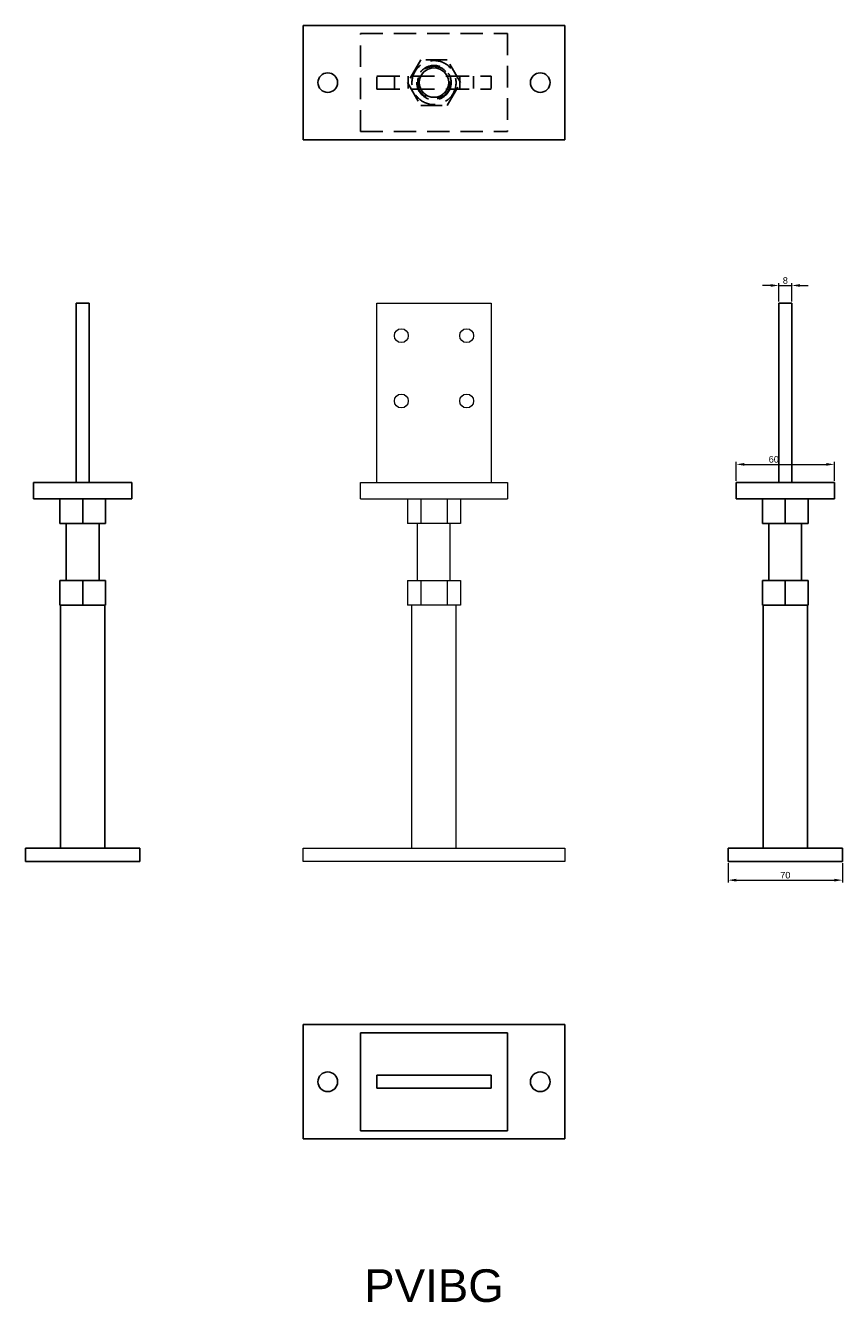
# Model space of a CAD drawing. Header units: millimetres. Extents: x 219841 to 236232, y -126388 to -112129.
# Tile 11 of 29: x 232624 to 233124, y -114949 to -114169. Entities that reach past the tile are written whole.
import ezdxf

# ---------------------------------------------------------------- set-up
doc = ezdxf.new("R2010")
doc.units = ezdxf.units.MM
doc.linetypes.add('DASHED', pattern=[0.75, 0.5, -0.25])
for name, color, linetype, lineweight in [('A-COLS', 4, 'Continuous', 9), ('Dimensions', 1, 'Continuous', 20), ('Part', 7, 'Continuous', 25), ('Text', 7, 'Continuous', 25)]:
    doc.layers.add(name, color=color, linetype=linetype, lineweight=lineweight)
doc.layers.add('Hidden', color=6, linetype='DASHED', lineweight=25, true_color=0xff00ff)
doc.styles.add('EU_style', font='arial.ttf')
doc.dimstyles.new('Dim_2D', dxfattribs={"dimtxt": 4, "dimasz": 5, "dimexe": 1.5, "dimexo": 1, "dimgap": 1, "dimtad": 1, "dimdec": 1, "dimdsep": 46, "dimtxsty": 'EU_style', "dimcen": 2.5, "dimclrd": 256, "dimclre": 256, "dimclrt": 256, "dimadec": 0, "dimazin": 0, "dimtfac": 1, "dimtdec": 1, "dimtmove": 0, "dimatfit": 3, "dimfxl": 1, "dimtolj": 1, "dimtzin": 0, "dimlwd": -1, "dimlwe": -1, "dimarcsym": 0})

# ---------------------------------------------------------------- blocks, each defined once
blk = doc.blocks.new('*D258')
at = {"layer": 'Defpoints', "color": 0}
for p in [(233093.17, -114328.1), (233085.17, -114338.85), (233093.17, -114338.85)]:
    blk.add_point(p, dxfattribs=at)
at = {"layer": 'Dimensions'}
for p, q in [((233080.17, -114328.1), (233075.17, -114328.1)), ((233085.17, -114337.85), (233085.17, -114326.6)), ((233085.17, -114328.1), (233093.17, -114328.1)), ((233093.17, -114337.85), (233093.17, -114326.6)), ((233098.17, -114328.1), (233103.17, -114328.1))]:
    blk.add_line(p, q, dxfattribs=at)
for points in [[(233080.17, -114328.94), (233080.17, -114327.27), (233085.17, -114328.1)], [(233098.17, -114327.27), (233098.17, -114328.94), (233093.17, -114328.1)]]:
    blk.add_solid(points, dxfattribs=at)
at = {"layer": 'Dimensions', "insert": (233089.17, -114325.06), "char_height": 4, "attachment_point": 5, "style": 'EU_style'}
blk.add_mtext('\\A1;8', dxfattribs=at)
blk = doc.blocks.new('*D259')
at = {"layer": 'Defpoints', "color": 0}
for p in [(233054.17, -114680.85), (233124.17, -114680.85), (233124.17, -114692.35)]:
    blk.add_point(p, dxfattribs=at)
at = {"layer": 'Dimensions'}
for p, q in [((233054.17, -114681.85), (233054.17, -114693.85)), ((233124.17, -114681.85), (233124.17, -114693.85)), ((233059.17, -114692.35), (233119.17, -114692.35))]:
    blk.add_line(p, q, dxfattribs=at)
for points in [[(233059.17, -114691.52), (233059.17, -114693.19), (233054.17, -114692.35)], [(233119.17, -114693.19), (233119.17, -114691.52), (233124.17, -114692.35)]]:
    blk.add_solid(points, dxfattribs=at)
at = {"layer": 'Dimensions', "insert": (233089.17, -114689.31), "char_height": 4, "attachment_point": 5, "style": 'EU_style'}
blk.add_mtext('\\A1;70', dxfattribs=at)
blk = doc.blocks.new('*D260')
at = {"layer": 'Defpoints', "color": 0}
for p in [(233119.17, -114437.68), (233059.17, -114448.85), (233119.17, -114448.85)]:
    blk.add_point(p, dxfattribs=at)
at = {"layer": 'Dimensions'}
for p, q in [((233059.17, -114447.85), (233059.17, -114436.18)), ((233064.17, -114437.68), (233114.17, -114437.68)), ((233119.17, -114447.85), (233119.17, -114436.18))]:
    blk.add_line(p, q, dxfattribs=at)
for points in [[(233064.17, -114436.84), (233064.17, -114438.51), (233059.17, -114437.68)], [(233114.17, -114438.51), (233114.17, -114436.84), (233119.17, -114437.68)]]:
    blk.add_solid(points, dxfattribs=at)
at = {"layer": 'Dimensions', "insert": (233082.1, -114434.63), "char_height": 4, "attachment_point": 5, "style": 'EU_style'}
blk.add_mtext('\\A1;60', dxfattribs=at)

msp = doc.modelspace()

# ---------------------------------------------------------------- linework, layer by layer
at = {"layer": 'A-COLS', "lineweight": 18}
for p, q in [((232839.17, -114448.85), (232839.17, -114338.85)), ((232839.17, -114338.85), (232909.17, -114338.85)), ((232909.17, -114338.85), (232909.17, -114448.85)), ((232829.17, -114448.85), (232919.17, -114448.85)), ((232829.17, -114458.85), (232829.17, -114448.85)), ((232919.17, -114448.85), (232919.17, -114458.85)), ((232829.17, -114458.85), (232919.17, -114458.85)), ((232858.01, -114458.85), (232858.01, -114473.85)), ((232866.09, -114458.85), (232866.09, -114473.85)), ((232882.26, -114458.85), (232882.26, -114473.85)), ((232890.34, -114458.85), (232890.34, -114473.85)), ((232866.09, -114473.85), (232858.01, -114473.85)), ((232864.17, -114508.85), (232864.17, -114473.85)), ((232882.26, -114473.85), (232866.09, -114473.85)), ((232890.34, -114473.85), (232882.26, -114473.85)), ((232884.17, -114508.85), (232884.17, -114473.85)), ((232858.01, -114508.85), (232866.09, -114508.85)), ((232858.01, -114508.85), (232858.01, -114523.85)), ((232866.09, -114508.85), (232882.26, -114508.85)), ((232866.09, -114508.85), (232866.09, -114523.85)), ((232882.26, -114508.85), (232890.34, -114508.85)), ((232882.26, -114508.85), (232882.26, -114523.85)), ((232890.34, -114508.85), (232890.34, -114523.85)), ((232866.09, -114523.85), (232858.01, -114523.85)), ((232860.67, -114672.85), (232860.67, -114523.85)), ((232882.26, -114523.85), (232866.09, -114523.85)), ((232890.34, -114523.85), (232882.26, -114523.85)), ((232887.67, -114672.85), (232887.67, -114523.85)), ((232794.17, -114672.85), (232954.17, -114672.85)), ((232794.17, -114680.85), (232794.17, -114672.85)), ((232954.17, -114672.85), (232954.17, -114680.85)), ((232954.17, -114680.85), (232794.17, -114680.85))]:
    msp.add_line(p, q, dxfattribs=at)
for centre in [(232854.17, -114358.85), (232894.17, -114358.85), (232854.17, -114398.85), (232894.17, -114398.85)]:
    msp.add_circle(centre, 4.25, dxfattribs=at)
at = {"layer": 'Hidden', "ltscale": 27.213352}
for p, q in [((232829.17, -114173.85), (232919.17, -114173.85)), ((232829.17, -114233.85), (232919.17, -114233.85))]:
    msp.add_line(p, q, dxfattribs=at)
at = {"layer": 'Hidden', "ltscale": 26.388706}
for p, q in [((232829.17, -114233.85), (232829.17, -114173.85)), ((232919.17, -114173.85), (232919.17, -114233.85))]:
    msp.add_line(p, q, dxfattribs=at)
at = {"layer": 'Hidden', "ltscale": 26.069679}
for p, q in [((232866.09, -114189.85), (232858.01, -114203.85)), ((232882.26, -114189.85), (232866.09, -114189.85)), ((232890.34, -114203.85), (232882.26, -114189.85)), ((232858.01, -114203.85), (232866.09, -114217.85)), ((232882.26, -114217.85), (232890.34, -114203.85)), ((232866.09, -114217.85), (232882.26, -114217.85))]:
    msp.add_line(p, q, dxfattribs=at)
at = {"layer": 'Hidden', "ltscale": 15.237473}
for p, q in [((232839.17, -114207.85), (232839.17, -114199.85)), ((232849.92, -114199.85), (232849.92, -114207.85)), ((232858.42, -114199.85), (232858.42, -114207.85)), ((232889.92, -114199.85), (232889.92, -114207.85)), ((232898.42, -114199.85), (232898.42, -114207.85)), ((232909.17, -114199.85), (232909.17, -114207.85))]:
    msp.add_line(p, q, dxfattribs=at)
at = {"layer": 'Hidden', "ltscale": 28.221254}
for p, q in [((232839.17, -114199.85), (232909.17, -114199.85)), ((232839.17, -114207.85), (232909.17, -114207.85))]:
    msp.add_line(p, q, dxfattribs=at)
at = {"layer": 'Hidden', "ltscale": 27.357845}
msp.add_circle((232874.17, -114203.85), 13.5, dxfattribs=at)
at = {"layer": 'Hidden', "ltscale": 26.597906}
msp.add_circle((232874.17, -114203.85), 10.5, dxfattribs=at)
at = {"layer": 'Hidden', "ltscale": 27.634188}
msp.add_circle((232874.17, -114203.85), 10, dxfattribs=at)
at = {"layer": 'Part'}
for p, q in [((232954.17, -114168.85), (232794.17, -114168.85)), ((232794.17, -114238.85), (232794.17, -114168.85)), ((232954.17, -114168.85), (232954.17, -114238.85)), ((232794.17, -114238.85), (232954.17, -114238.85)), ((232655.17, -114338.85), (232655.17, -114448.85)), ((232663.17, -114338.85), (232655.17, -114338.85)), ((232663.17, -114448.85), (232663.17, -114338.85)), ((233093.17, -114338.85), (233085.17, -114338.85)), ((233085.17, -114338.85), (233085.17, -114448.85)), ((233093.17, -114448.85), (233093.17, -114338.85)), ((232689.17, -114448.85), (232629.17, -114448.85)), ((232629.17, -114448.85), (232629.17, -114458.85)), ((232689.17, -114458.85), (232689.17, -114448.85)), ((233119.17, -114448.85), (233059.17, -114448.85)), ((233059.17, -114448.85), (233059.17, -114458.85)), ((233119.17, -114458.85), (233119.17, -114448.85)), ((232629.17, -114458.85), (232689.17, -114458.85)), ((232645.17, -114458.85), (232645.17, -114473.85)), ((232659.17, -114458.85), (232659.17, -114473.85)), ((232673.17, -114458.85), (232673.17, -114473.85)), ((233059.17, -114458.85), (233119.17, -114458.85)), ((233075.17, -114458.85), (233075.17, -114473.85)), ((233089.17, -114458.85), (233089.17, -114473.85)), ((233103.17, -114458.85), (233103.17, -114473.85)), ((232659.17, -114473.85), (232645.17, -114473.85)), ((232649.17, -114508.85), (232649.17, -114473.85)), ((232673.17, -114473.85), (232659.17, -114473.85)), ((232669.17, -114508.85), (232669.17, -114473.85)), ((233089.17, -114473.85), (233075.17, -114473.85)), ((233079.17, -114508.85), (233079.17, -114473.85)), ((233103.17, -114473.85), (233089.17, -114473.85)), ((233099.17, -114508.85), (233099.17, -114473.85)), ((232645.17, -114508.85), (232659.17, -114508.85)), ((232645.17, -114508.85), (232645.17, -114523.85)), ((232659.17, -114508.85), (232673.17, -114508.85)), ((232659.17, -114508.85), (232659.17, -114523.85)), ((232673.17, -114508.85), (232673.17, -114523.85)), ((233075.17, -114508.85), (233089.17, -114508.85)), ((233075.17, -114508.85), (233075.17, -114523.85)), ((233089.17, -114508.85), (233103.17, -114508.85)), ((233089.17, -114508.85), (233089.17, -114523.85)), ((233103.17, -114508.85), (233103.17, -114523.85)), ((232659.17, -114523.85), (232645.17, -114523.85)), ((232645.67, -114672.85), (232645.67, -114523.85)), ((232673.17, -114523.85), (232659.17, -114523.85)), ((232672.67, -114672.85), (232672.67, -114523.85)), ((233089.17, -114523.85), (233075.17, -114523.85)), ((233075.67, -114672.85), (233075.67, -114523.85)), ((233103.17, -114523.85), (233089.17, -114523.85)), ((233102.67, -114672.85), (233102.67, -114523.85)), ((232694.17, -114672.85), (232624.17, -114672.85)), ((232624.17, -114672.85), (232624.17, -114680.85)), ((232694.17, -114680.85), (232694.17, -114672.85)), ((233054.17, -114672.85), (233054.17, -114680.85)), ((233124.17, -114672.85), (233054.17, -114672.85)), ((233124.17, -114680.85), (233124.17, -114672.85)), ((232624.17, -114680.85), (232694.17, -114680.85)), ((233054.17, -114680.85), (233124.17, -114680.85)), ((232794.17, -114780.85), (232954.17, -114780.85)), ((232794.17, -114850.85), (232794.17, -114780.85)), ((232954.17, -114780.85), (232954.17, -114850.85)), ((232919.17, -114785.85), (232829.17, -114785.85)), ((232829.17, -114845.85), (232829.17, -114785.85)), ((232919.17, -114785.85), (232919.17, -114845.85)), ((232839.17, -114819.85), (232839.17, -114811.85)), ((232839.17, -114811.85), (232909.17, -114811.85)), ((232909.17, -114811.85), (232909.17, -114819.85)), ((232839.17, -114819.85), (232909.17, -114819.85)), ((232794.17, -114850.85), (232954.17, -114850.85)), ((232829.17, -114845.85), (232919.17, -114845.85))]:
    msp.add_line(p, q, dxfattribs=at)
for centre, radius in [((232874.17, -114203.85), 9), ((232809.17, -114203.85), 6), ((232939.17, -114203.85), 6), ((232809.17, -114815.85), 6), ((232939.17, -114815.85), 6)]:
    msp.add_circle(centre, radius, dxfattribs=at)

# ---------------------------------------------------------------- texts
at = {"layer": 'Text', "insert": (232874.17, -114940.85), "char_height": 20, "width": 343.6746, "attachment_point": 5, "style": 'EU_style'}
msp.add_mtext('{PVIBG}', dxfattribs=at)

# ---------------------------------------------------------------- dimensions: what is measured, and where the dimension line sits
at = {"layer": 'Dimensions'}
for base, p1, p2, picture, middle in [((233093.17, -114328.1), (233085.17, -114338.85), (233093.17, -114338.85), '*D258', (233089.17, -114325.06)), ((233124.17, -114692.35), (233054.17, -114680.85), (233124.17, -114680.85), '*D259', (233089.17, -114689.31))]:
    dim = msp.add_linear_dim(base=base, p1=p1, p2=p2, dimstyle='Dim_2D', dxfattribs=at)
    dim.commit()
    dim.dimension.update_dxf_attribs({"geometry": picture, "text_midpoint": middle})
dim = msp.add_linear_dim(base=(233119.17, -114437.68), p1=(233059.17, -114448.85), p2=(233119.17, -114448.85), dimstyle='Dim_2D', dxfattribs=at)
dim.commit()
dim.dimension.update_dxf_attribs({"geometry": '*D260', "text_midpoint": (233082.1, -114437.68), "dimtype": 160})

doc.saveas('drawing.dxf')
